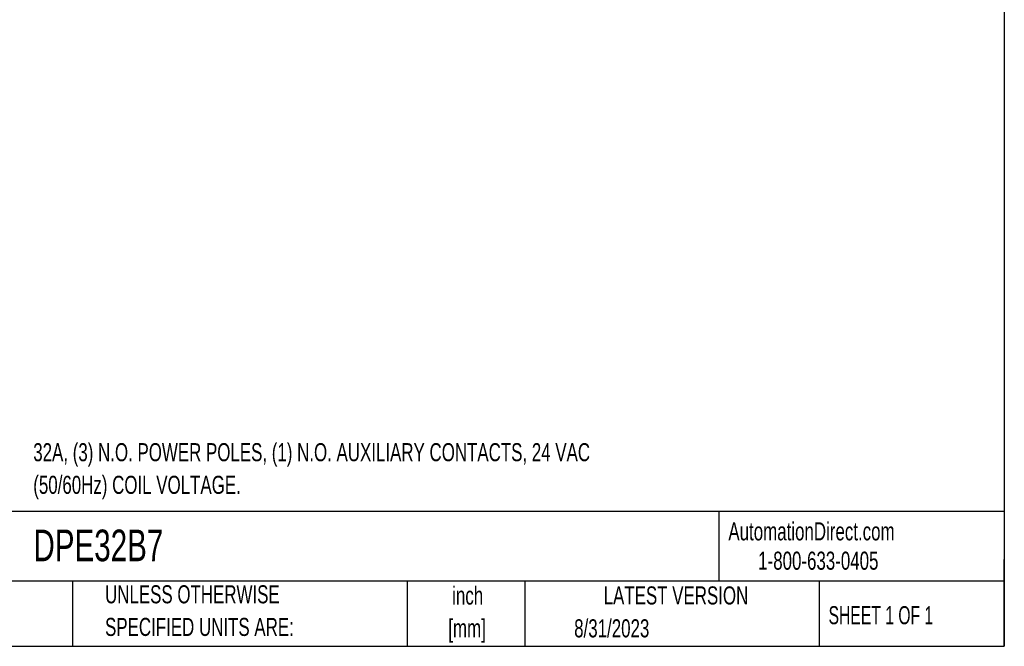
# Model space of a CAD drawing. Header units: inches. Extents: x 0.5 to 21.5, y 0.5 to 16.5.
# Tile 4 of 23: x 12.4 to 21.5, y 0.5 to 6.3. Entities that reach past the tile are written whole.
import ezdxf

# ---------------------------------------------------------------- set-up
doc = ezdxf.new("R2010")
doc.units = ezdxf.units.IN
doc.header["$LTSCALE"] = 2
doc.header["$MEASUREMENT"] = 0
doc.layers.add('TEXT', color=140, linetype='Continuous', lineweight=25)
doc.styles.add('SLDTEXTSTYLE0', font='TXT', dxfattribs={"width": 0.7})
doc.styles.add('SLDTEXTSTYLE1', font='TXT', dxfattribs={"width": 0.65})

# ---------------------------------------------------------------- blocks, each defined once
blk = doc.blocks.new('SW_NOTE_0')
at = {"layer": 'TEXT', "color": 0, "char_height": 0.166667, "attachment_point": 1, "style": 'SLDTEXTSTYLE0'}
for s, insert in [('32A, (3) N.O. POWER POLES, (1) N.O. AUXILIARY CONTACTS, 24 VAC', (0, 0.2148)), ('(50/60Hz) COIL VOLTAGE.', (0, -0.0861))]:
    blk.add_mtext(s, dxfattribs=dict(at, insert=insert))
blk = doc.blocks.new('SW_NOTE_0_1')
at = {"layer": 'TEXT', "color": 0, "char_height": 0.16667, "attachment_point": 2, "style": 'SLDTEXTSTYLE0'}
for s, insert in [('inch', (0.25, 0.2148)), ('[mm]', (0.2444, -0.0861))]:
    blk.add_mtext(s, dxfattribs=dict(at, insert=insert))
blk = doc.blocks.new('SW_NOTE_0_2')
at = {"layer": 'TEXT', "color": 0, "char_height": 0.166667, "attachment_point": 1, "style": 'SLDTEXTSTYLE0'}
for s, insert in [('UNLESS OTHERWISE', (0, 0.2148)), ('SPECIFIED UNITS ARE:', (0, -0.0861))]:
    blk.add_mtext(s, dxfattribs=dict(at, insert=insert))

msp = doc.modelspace()

# ---------------------------------------------------------------- linework, layer by layer
at = {"layer": 'TEXT'}
for p, q in [((21.5, 16.5), (21.5, 0.5)), ((21.5, 1.7422), (0.5, 1.7422)), ((18.8642, 1.7422), (18.8642, 1.1)), ((21.5, 0.5), (21.5, 1.3)), ((21.5, 1.1), (0.5, 1.1)), ((12.8961, 1.1), (12.8961, 0.5)), ((15.9862, 1.1), (15.9862, 0.5)), ((17.0718, 1.1), (17.0718, 0.5)), ((19.7912, 1.1), (19.7912, 0.5)), ((0.5, 0.5), (21.5, 0.5))]:
    msp.add_line(p, q, dxfattribs=at)

# ---------------------------------------------------------------- block references
for name, p in [('SW_NOTE_0', (12.5345, 2.1589)), ('SW_NOTE_0_2', (13.1975, 0.8482)), ('SW_NOTE_0_1', (16.2952, 0.8365))]:
    msp.add_blockref(name, p, dxfattribs=at)

# ---------------------------------------------------------------- texts
for s, insert, char_height, attachment_point, style in [('AutomationDirect.com', (18.9524, 1.6438), 0.166667, 1, 'SLDTEXTSTYLE0'), ('DPE32B7', (12.536, 1.5763), 0.29167, 1, 'SLDTEXTSTYLE0'), ('1-800-633-0405', (19.2277, 1.373), 0.166667, 1, 'SLDTEXTSTYLE0'), ('LATEST VERSION', (18.4687, 1.0523), 0.166667, 2, 'SLDTEXTSTYLE0'), ('SHEET 1 OF 1', (19.8773, 0.8702), 0.166667, 1, 'SLDTEXTSTYLE1'), ('8/31/2023', (17.5286, 0.7491), 0.16667, 1, 'SLDTEXTSTYLE0')]:
    msp.add_mtext(s, dxfattribs=dict(at, insert=insert, char_height=char_height, attachment_point=attachment_point, style=style))

doc.saveas('drawing.dxf')
